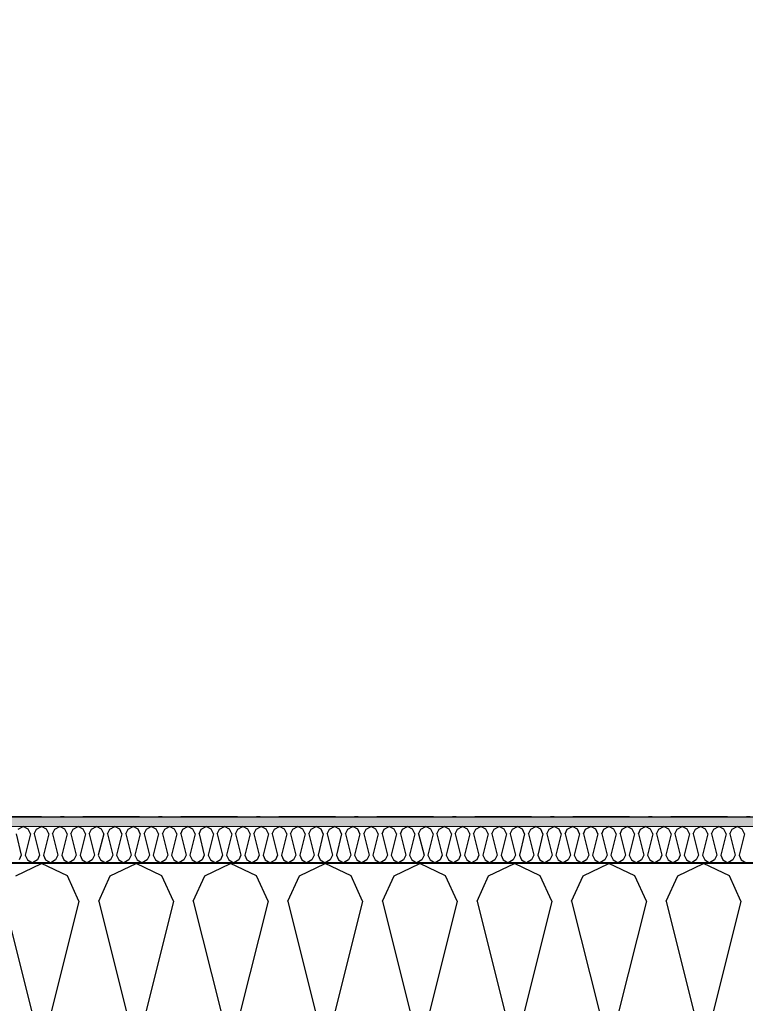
# Model space of a CAD drawing. Header units: millimetres. Extents: x -150 to 340931, y -1115 to 365939.
# Tile 93 of 253: x 295037 to 296000, y 347832 to 349138. Entities that reach past the tile are written whole.
import ezdxf
from ezdxf.enums import TextEntityAlignment as Align

# ---------------------------------------------------------------- set-up
doc = ezdxf.new("R2010")
doc.units = ezdxf.units.MM
doc.header["$LTSCALE"] = 0.5
doc.header["$MEASUREMENT"] = 0
doc.linetypes.add('Over snittplan', pattern=[260, 150, -50, 10, -50])
doc.linetypes.add('PLINE', pattern=[0])
for name, color, linetype in [('232- Ikke-bærende yttervegger (Skravur)(Nye konstruksjoner)', 7, 'Continuous'), ('232- Ikke-bærende yttervegger(Nye konstruksjoner)', 7, 'Continuous'), ('842-M___1_50 Målsetting bygning', 7, 'Continuous'), ('842-M___1_50 Målsetting bygning(Nye konstruksjoner)', 7, 'Continuous'), ('862- M___Nettoareal(Nye konstruksjoner)', 7, 'Continuous'), ('862- M___Nettoareal(Polylinje)(Nye konstruksjoner)', 7, 'Continuous'), ('862- M___Nettoareal(Tekst)(Nye konstruksjoner)', 7, 'Continuous')]:
    doc.layers.add(name, color=color, linetype=linetype)
doc.layers.add('236- Innvendig kledning og overflate(Nye konstruksjoner)', color=7, linetype='Continuous', lineweight=0)
doc.styles.add('GENERATED_STYLE_1', font='txt')
doc.styles.add('GENERATED_STYLE_3', font='arial.ttf')
doc.dimstyles.new('GENERATED_STYLE__1', dxfattribs={"dimtxt": 100, "dimasz": 95, "dimexe": 0.18, "dimexo": 0.0625, "dimgap": 0, "dimtad": 1, "dimtih": 1, "dimtoh": 1, "dimdec": 0, "dimzin": 0, "dimdsep": 46, "dimtxsty": 'GENERATED_STYLE_3', "dimblk": 'ARROWHEAD_6', "dimblk1": 'ARROWHEAD_6', "dimblk2": 'ARROWHEAD_6', "dimcen": 0.09, "dimse1": 1, "dimse2": 1, "dimclrd": 256, "dimclre": 256, "dimclrt": 256, "dimadec": 1, "dimazin": 0, "dimtfac": 1, "dimtdec": 4, "dimtmove": 0, "dimatfit": 3, "dimfxl": 1, "dimtolj": 1, "dimtzin": 0, "dimarcsym": 0})

# ---------------------------------------------------------------- blocks, each defined once
blk = doc.blocks.new('LEILIGHET 6__3', base_point=(300468.6, 348580.7))
at = {"layer": '862- M___Nettoareal(Polylinje)(Nye konstruksjoner)', "linetype": 'PLINE', "flags": 128}
blk.add_lwpolyline([(302741, 356380.7), (294611, 356380.7), (294611, 348080.7), (297926, 348080.7), (297926, 349780.7), (302741, 349780.7)], close=True, dxfattribs=at)
at = {"layer": '862- M___Nettoareal(Tekst)(Nye konstruksjoner)', "style": 'GENERATED_STYLE_1'}
for tag, p in [('DUMMY_861', (296702.3, 358220.7)), ('ROOM_NAME', (295965.1, 358170.8)), ('DUMMY_862', (295965.1, 358032.4))]:
    blk.add_attdef(tag, text='', height=100, dxfattribs=at).set_placement(p, align=Align.TOP_LEFT)
blk = doc.blocks.new('*X138')
at = {"layer": '232- Ikke-bærende yttervegger (Skravur)(Nye konstruksjoner)', "linetype": 'PLINE'}
for p, q in [((295035.1, 348064.5), (295041.7, 348067.7)), ((295048.4, 348064.5), (295041.7, 348067.7)), ((295051.3, 348058), (295048.4, 348064.5)), ((295056.4, 348058), (295059.4, 348064.5)), ((295059.4, 348064.5), (295066, 348067.7)), ((295072.7, 348064.5), (295066, 348067.7)), ((295075.6, 348058), (295072.7, 348064.5)), ((295080.7, 348058), (295083.7, 348064.5)), ((295083.7, 348064.5), (295090.3, 348067.7)), ((295096.9, 348064.5), (295090.3, 348067.7)), ((295099.9, 348058), (295096.9, 348064.5)), ((295105, 348058), (295108, 348064.5)), ((295108, 348064.5), (295114.6, 348067.7)), ((295121.2, 348064.5), (295114.6, 348067.7)), ((295124.2, 348058), (295121.2, 348064.5)), ((295129.3, 348058), (295132.2, 348064.5)), ((295132.2, 348064.5), (295138.9, 348067.7)), ((295145.5, 348064.5), (295138.9, 348067.7)), ((295148.5, 348058), (295145.5, 348064.5)), ((295153.6, 348058), (295156.5, 348064.5)), ((295156.5, 348064.5), (295163.1, 348067.7)), ((295169.8, 348064.5), (295163.1, 348067.7)), ((295172.7, 348058), (295169.8, 348064.5)), ((295177.8, 348058), (295180.8, 348064.5)), ((295180.8, 348064.5), (295187.4, 348067.7)), ((295194.1, 348064.5), (295187.4, 348067.7)), ((295197, 348058), (295194.1, 348064.5)), ((295202.1, 348058), (295205.1, 348064.5)), ((295205.1, 348064.5), (295211.7, 348067.7)), ((295218.3, 348064.5), (295211.7, 348067.7)), ((295221.3, 348058), (295218.3, 348064.5)), ((295226.4, 348058), (295229.4, 348064.5)), ((295229.4, 348064.5), (295236, 348067.7)), ((295242.6, 348064.5), (295236, 348067.7)), ((295245.6, 348058), (295242.6, 348064.5)), ((295250.7, 348058), (295253.6, 348064.5)), ((295253.6, 348064.5), (295260.3, 348067.7)), ((295266.9, 348064.5), (295260.3, 348067.7)), ((295269.9, 348058), (295266.9, 348064.5)), ((295275, 348058), (295277.9, 348064.5)), ((295277.9, 348064.5), (295284.6, 348067.7)), ((295291.2, 348064.5), (295284.6, 348067.7)), ((295294.1, 348058), (295291.2, 348064.5)), ((295299.2, 348058), (295302.2, 348064.5)), ((295302.2, 348064.5), (295308.8, 348067.7)), ((295315.5, 348064.5), (295308.8, 348067.7)), ((295318.4, 348058), (295315.5, 348064.5)), ((295323.5, 348058), (295326.5, 348064.5)), ((295326.5, 348064.5), (295333.1, 348067.7)), ((295339.7, 348064.5), (295333.1, 348067.7)), ((295342.7, 348058), (295339.7, 348064.5)), ((295347.8, 348058), (295350.8, 348064.5)), ((295350.8, 348064.5), (295357.4, 348067.7)), ((295364, 348064.5), (295357.4, 348067.7)), ((295367, 348058), (295364, 348064.5)), ((295372.1, 348058), (295375, 348064.5)), ((295375, 348064.5), (295381.7, 348067.7)), ((295388.3, 348064.5), (295381.7, 348067.7)), ((295391.3, 348058), (295388.3, 348064.5)), ((295396.4, 348058), (295399.3, 348064.5)), ((295399.3, 348064.5), (295406, 348067.7)), ((295412.6, 348064.5), (295406, 348067.7)), ((295415.6, 348058), (295412.6, 348064.5)), ((295420.7, 348058), (295423.6, 348064.5)), ((295423.6, 348064.5), (295430.2, 348067.7)), ((295436.9, 348064.5), (295430.2, 348067.7)), ((295439.8, 348058), (295436.9, 348064.5)), ((295444.9, 348058), (295447.9, 348064.5)), ((295447.9, 348064.5), (295454.5, 348067.7)), ((295461.2, 348064.5), (295454.5, 348067.7)), ((295464.1, 348058), (295461.2, 348064.5)), ((295469.2, 348058), (295472.2, 348064.5)), ((295472.2, 348064.5), (295478.8, 348067.7)), ((295485.4, 348064.5), (295478.8, 348067.7)), ((295488.4, 348058), (295485.4, 348064.5)), ((295493.5, 348058), (295496.5, 348064.5)), ((295496.5, 348064.5), (295503.1, 348067.7)), ((295509.7, 348064.5), (295503.1, 348067.7)), ((295512.7, 348058), (295509.7, 348064.5)), ((295517.8, 348058), (295520.7, 348064.5)), ((295520.7, 348064.5), (295527.4, 348067.7)), ((295534, 348064.5), (295527.4, 348067.7)), ((295537, 348058), (295534, 348064.5)), ((295542.1, 348058), (295545, 348064.5)), ((295545, 348064.5), (295551.6, 348067.7)), ((295558.3, 348064.5), (295551.6, 348067.7)), ((295561.2, 348058), (295558.3, 348064.5)), ((295566.3, 348058), (295569.3, 348064.5)), ((295569.3, 348064.5), (295575.9, 348067.7)), ((295582.6, 348064.5), (295575.9, 348067.7)), ((295585.5, 348058), (295582.6, 348064.5)), ((295590.6, 348058), (295593.6, 348064.5)), ((295593.6, 348064.5), (295600.2, 348067.7)), ((295606.8, 348064.5), (295600.2, 348067.7)), ((295609.8, 348058), (295606.8, 348064.5)), ((295614.9, 348058), (295617.9, 348064.5)), ((295617.9, 348064.5), (295624.5, 348067.7)), ((295631.1, 348064.5), (295624.5, 348067.7)), ((295634.1, 348058), (295631.1, 348064.5)), ((295639.2, 348058), (295642.1, 348064.5)), ((295642.1, 348064.5), (295648.8, 348067.7)), ((295655.4, 348064.5), (295648.8, 348067.7)), ((295658.4, 348058), (295655.4, 348064.5)), ((295663.5, 348058), (295666.4, 348064.5)), ((295666.4, 348064.5), (295673.1, 348067.7)), ((295679.7, 348064.5), (295673.1, 348067.7)), ((295682.6, 348058), (295679.7, 348064.5)), ((295687.7, 348058), (295690.7, 348064.5)), ((295690.7, 348064.5), (295697.3, 348067.7)), ((295704, 348064.5), (295697.3, 348067.7)), ((295706.9, 348058), (295704, 348064.5)), ((295712, 348058), (295715, 348064.5)), ((295715, 348064.5), (295721.6, 348067.7)), ((295728.2, 348064.5), (295721.6, 348067.7)), ((295731.2, 348058), (295728.2, 348064.5)), ((295736.3, 348058), (295739.3, 348064.5)), ((295739.3, 348064.5), (295745.9, 348067.7)), ((295752.5, 348064.5), (295745.9, 348067.7)), ((295755.5, 348058), (295752.5, 348064.5)), ((295760.6, 348058), (295763.5, 348064.5)), ((295763.5, 348064.5), (295770.2, 348067.7)), ((295776.8, 348064.5), (295770.2, 348067.7)), ((295779.8, 348058), (295776.8, 348064.5)), ((295784.9, 348058), (295787.8, 348064.5)), ((295787.8, 348064.5), (295794.5, 348067.7)), ((295801.1, 348064.5), (295794.5, 348067.7)), ((295804.1, 348058), (295801.1, 348064.5)), ((295809.2, 348058), (295812.1, 348064.5)), ((295812.1, 348064.5), (295818.7, 348067.7)), ((295825.4, 348064.5), (295818.7, 348067.7)), ((295828.3, 348058), (295825.4, 348064.5)), ((295833.4, 348058), (295836.4, 348064.5)), ((295836.4, 348064.5), (295843, 348067.7)), ((295849.7, 348064.5), (295843, 348067.7)), ((295852.6, 348058), (295849.7, 348064.5)), ((295857.7, 348058), (295860.7, 348064.5)), ((295860.7, 348064.5), (295867.3, 348067.7)), ((295873.9, 348064.5), (295867.3, 348067.7)), ((295876.9, 348058), (295873.9, 348064.5)), ((295882, 348058), (295885, 348064.5)), ((295885, 348064.5), (295891.6, 348067.7)), ((295898.2, 348064.5), (295891.6, 348067.7)), ((295901.2, 348058), (295898.2, 348064.5)), ((295906.3, 348058), (295909.2, 348064.5)), ((295909.2, 348064.5), (295915.9, 348067.7)), ((295922.5, 348064.5), (295915.9, 348067.7)), ((295925.5, 348058), (295922.5, 348064.5)), ((295930.6, 348058), (295933.5, 348064.5)), ((295933.5, 348064.5), (295940.1, 348067.7)), ((295946.8, 348064.5), (295940.1, 348067.7)), ((295949.7, 348058), (295946.8, 348064.5)), ((295954.8, 348058), (295957.8, 348064.5)), ((295957.8, 348064.5), (295964.4, 348067.7)), ((295971.1, 348064.5), (295964.4, 348067.7)), ((295974, 348058), (295971.1, 348064.5)), ((295979.1, 348058), (295982.1, 348064.5)), ((295982.1, 348064.5), (295988.7, 348067.7)), ((295995.3, 348064.5), (295988.7, 348067.7)), ((295998.3, 348058), (295995.3, 348064.5)), ((295032.2, 348058), (295039.2, 348029.9)), ((295051.3, 348058), (295044.3, 348029.9)), ((295056.4, 348058), (295063.5, 348029.9)), ((295075.6, 348058), (295068.6, 348029.9)), ((295080.7, 348058), (295087.8, 348029.9)), ((295099.9, 348058), (295092.9, 348029.9)), ((295105, 348058), (295112, 348029.9)), ((295124.2, 348058), (295117.1, 348029.9)), ((295129.3, 348058), (295136.3, 348029.9)), ((295148.5, 348058), (295141.4, 348029.9)), ((295153.6, 348058), (295160.6, 348029.9)), ((295172.7, 348058), (295165.7, 348029.9)), ((295177.8, 348058), (295184.9, 348029.9)), ((295197, 348058), (295190, 348029.9)), ((295202.1, 348058), (295209.2, 348029.9)), ((295221.3, 348058), (295214.3, 348029.9)), ((295226.4, 348058), (295233.4, 348029.9)), ((295245.6, 348058), (295238.5, 348029.9)), ((295250.7, 348058), (295257.7, 348029.9)), ((295269.9, 348058), (295262.8, 348029.9)), ((295275, 348058), (295282, 348029.9)), ((295294.1, 348058), (295287.1, 348029.9)), ((295299.2, 348058), (295306.3, 348029.9)), ((295318.4, 348058), (295311.4, 348029.9)), ((295323.5, 348058), (295330.6, 348029.9)), ((295342.7, 348058), (295335.7, 348029.9)), ((295347.8, 348058), (295354.8, 348029.9)), ((295367, 348058), (295359.9, 348029.9)), ((295372.1, 348058), (295379.1, 348029.9)), ((295391.3, 348058), (295384.2, 348029.9)), ((295396.4, 348058), (295403.4, 348029.9)), ((295415.6, 348058), (295408.5, 348029.9)), ((295420.7, 348058), (295427.7, 348029.9)), ((295439.8, 348058), (295432.8, 348029.9)), ((295444.9, 348058), (295452, 348029.9)), ((295464.1, 348058), (295457.1, 348029.9)), ((295469.2, 348058), (295476.3, 348029.9)), ((295488.4, 348058), (295481.4, 348029.9)), ((295493.5, 348058), (295500.5, 348029.9)), ((295512.7, 348058), (295505.6, 348029.9)), ((295517.8, 348058), (295524.8, 348029.9)), ((295537, 348058), (295529.9, 348029.9)), ((295542.1, 348058), (295549.1, 348029.9)), ((295561.2, 348058), (295554.2, 348029.9)), ((295566.3, 348058), (295573.4, 348029.9)), ((295585.5, 348058), (295578.5, 348029.9)), ((295590.6, 348058), (295597.7, 348029.9)), ((295609.8, 348058), (295602.8, 348029.9)), ((295614.9, 348058), (295621.9, 348029.9)), ((295634.1, 348058), (295627, 348029.9)), ((295639.2, 348058), (295646.2, 348029.9)), ((295658.4, 348058), (295651.3, 348029.9)), ((295663.5, 348058), (295670.5, 348029.9)), ((295682.6, 348058), (295675.6, 348029.9)), ((295687.7, 348058), (295694.8, 348029.9)), ((295706.9, 348058), (295699.9, 348029.9)), ((295712, 348058), (295719.1, 348029.9)), ((295731.2, 348058), (295724.2, 348029.9)), ((295736.3, 348058), (295743.3, 348029.9)), ((295755.5, 348058), (295748.4, 348029.9)), ((295760.6, 348058), (295767.6, 348029.9)), ((295779.8, 348058), (295772.7, 348029.9)), ((295784.9, 348058), (295791.9, 348029.9)), ((295804.1, 348058), (295797, 348029.9)), ((295809.2, 348058), (295816.2, 348029.9)), ((295828.3, 348058), (295821.3, 348029.9)), ((295833.4, 348058), (295840.5, 348029.9)), ((295852.6, 348058), (295845.6, 348029.9)), ((295857.7, 348058), (295864.8, 348029.9)), ((295876.9, 348058), (295869.9, 348029.9)), ((295882, 348058), (295889, 348029.9)), ((295901.2, 348058), (295894.1, 348029.9)), ((295906.3, 348058), (295913.3, 348029.9)), ((295925.5, 348058), (295918.4, 348029.9)), ((295930.6, 348058), (295937.6, 348029.9)), ((295949.7, 348058), (295942.7, 348029.9)), ((295954.8, 348058), (295961.9, 348029.9)), ((295974, 348058), (295967, 348029.9)), ((295979.1, 348058), (295986.2, 348029.9)), ((295998.3, 348058), (295991.3, 348029.9)), ((295039.2, 348029.9), (295036.2, 348023.4)), ((295044.3, 348029.9), (295047.3, 348023.4)), ((295063.5, 348029.9), (295060.5, 348023.4)), ((295068.6, 348029.9), (295071.5, 348023.4)), ((295087.8, 348029.9), (295084.8, 348023.4)), ((295092.9, 348029.9), (295095.8, 348023.4)), ((295112, 348029.9), (295109.1, 348023.4)), ((295117.1, 348029.9), (295120.1, 348023.4)), ((295136.3, 348029.9), (295133.4, 348023.4)), ((295141.4, 348029.9), (295144.4, 348023.4)), ((295160.6, 348029.9), (295157.6, 348023.4)), ((295165.7, 348029.9), (295168.7, 348023.4)), ((295184.9, 348029.9), (295181.9, 348023.4)), ((295190, 348029.9), (295192.9, 348023.4)), ((295209.2, 348029.9), (295206.2, 348023.4)), ((295214.3, 348029.9), (295217.2, 348023.4)), ((295233.4, 348029.9), (295230.5, 348023.4)), ((295238.5, 348029.9), (295241.5, 348023.4)), ((295257.7, 348029.9), (295254.8, 348023.4)), ((295262.8, 348029.9), (295265.8, 348023.4)), ((295282, 348029.9), (295279, 348023.4)), ((295287.1, 348029.9), (295290.1, 348023.4)), ((295306.3, 348029.9), (295303.3, 348023.4)), ((295311.4, 348029.9), (295314.3, 348023.4)), ((295330.6, 348029.9), (295327.6, 348023.4)), ((295335.7, 348029.9), (295338.6, 348023.4)), ((295354.8, 348029.9), (295351.9, 348023.4)), ((295359.9, 348029.9), (295362.9, 348023.4)), ((295379.1, 348029.9), (295376.2, 348023.4)), ((295384.2, 348029.9), (295387.2, 348023.4)), ((295403.4, 348029.9), (295400.5, 348023.4)), ((295408.5, 348029.9), (295411.5, 348023.4)), ((295427.7, 348029.9), (295424.7, 348023.4)), ((295432.8, 348029.9), (295435.8, 348023.4)), ((295452, 348029.9), (295449, 348023.4)), ((295457.1, 348029.9), (295460, 348023.4)), ((295476.3, 348029.9), (295473.3, 348023.4)), ((295481.4, 348029.9), (295484.3, 348023.4)), ((295500.5, 348029.9), (295497.6, 348023.4)), ((295505.6, 348029.9), (295508.6, 348023.4)), ((295524.8, 348029.9), (295521.9, 348023.4)), ((295529.9, 348029.9), (295532.9, 348023.4)), ((295549.1, 348029.9), (295546.1, 348023.4)), ((295554.2, 348029.9), (295557.2, 348023.4)), ((295573.4, 348029.9), (295570.4, 348023.4)), ((295578.5, 348029.9), (295581.4, 348023.4)), ((295597.7, 348029.9), (295594.7, 348023.4)), ((295602.8, 348029.9), (295605.7, 348023.4)), ((295621.9, 348029.9), (295619, 348023.4)), ((295627, 348029.9), (295630, 348023.4)), ((295646.2, 348029.9), (295643.3, 348023.4)), ((295651.3, 348029.9), (295654.3, 348023.4)), ((295670.5, 348029.9), (295667.5, 348023.4)), ((295675.6, 348029.9), (295678.6, 348023.4)), ((295694.8, 348029.9), (295691.8, 348023.4)), ((295699.9, 348029.9), (295702.8, 348023.4)), ((295719.1, 348029.9), (295716.1, 348023.4)), ((295724.2, 348029.9), (295727.1, 348023.4)), ((295743.3, 348029.9), (295740.4, 348023.4)), ((295748.4, 348029.9), (295751.4, 348023.4)), ((295767.6, 348029.9), (295764.7, 348023.4)), ((295772.7, 348029.9), (295775.7, 348023.4)), ((295791.9, 348029.9), (295789, 348023.4)), ((295797, 348029.9), (295800, 348023.4)), ((295816.2, 348029.9), (295813.2, 348023.4)), ((295821.3, 348029.9), (295824.3, 348023.4)), ((295840.5, 348029.9), (295837.5, 348023.4)), ((295845.6, 348029.9), (295848.5, 348023.4)), ((295864.8, 348029.9), (295861.8, 348023.4)), ((295869.9, 348029.9), (295872.8, 348023.4)), ((295889, 348029.9), (295886.1, 348023.4)), ((295894.1, 348029.9), (295897.1, 348023.4)), ((295913.3, 348029.9), (295910.4, 348023.4)), ((295918.4, 348029.9), (295921.4, 348023.4)), ((295937.6, 348029.9), (295934.6, 348023.4)), ((295942.7, 348029.9), (295945.7, 348023.4)), ((295961.9, 348029.9), (295958.9, 348023.4)), ((295967, 348029.9), (295969.9, 348023.4)), ((295986.2, 348029.9), (295983.2, 348023.4)), ((295991.3, 348029.9), (295994.2, 348023.4)), ((295047.3, 348023.4), (295053.9, 348019.7)), ((295060.5, 348023.4), (295053.9, 348019.7)), ((295071.5, 348023.4), (295078.2, 348019.7)), ((295084.8, 348023.4), (295078.2, 348019.7)), ((295095.8, 348023.4), (295102.4, 348019.7)), ((295109.1, 348023.4), (295102.4, 348019.7)), ((295120.1, 348023.4), (295126.7, 348019.7)), ((295133.4, 348023.4), (295126.7, 348019.7)), ((295144.4, 348023.4), (295151, 348019.7)), ((295157.6, 348023.4), (295151, 348019.7)), ((295168.7, 348023.4), (295175.3, 348019.7)), ((295181.9, 348023.4), (295175.3, 348019.7)), ((295192.9, 348023.4), (295199.6, 348019.7)), ((295206.2, 348023.4), (295199.6, 348019.7)), ((295217.2, 348023.4), (295223.9, 348019.7)), ((295230.5, 348023.4), (295223.9, 348019.7)), ((295241.5, 348023.4), (295248.1, 348019.7)), ((295254.8, 348023.4), (295248.1, 348019.7)), ((295265.8, 348023.4), (295272.4, 348019.7)), ((295279, 348023.4), (295272.4, 348019.7)), ((295290.1, 348023.4), (295296.7, 348019.7)), ((295303.3, 348023.4), (295296.7, 348019.7)), ((295314.3, 348023.4), (295321, 348019.7)), ((295327.6, 348023.4), (295321, 348019.7)), ((295338.6, 348023.4), (295345.3, 348019.7)), ((295351.9, 348023.4), (295345.3, 348019.7)), ((295362.9, 348023.4), (295369.5, 348019.7)), ((295376.2, 348023.4), (295369.5, 348019.7)), ((295387.2, 348023.4), (295393.8, 348019.7)), ((295400.5, 348023.4), (295393.8, 348019.7)), ((295411.5, 348023.4), (295418.1, 348019.7)), ((295424.7, 348023.4), (295418.1, 348019.7)), ((295435.8, 348023.4), (295442.4, 348019.7)), ((295449, 348023.4), (295442.4, 348019.7)), ((295460, 348023.4), (295466.7, 348019.7)), ((295473.3, 348023.4), (295466.7, 348019.7)), ((295484.3, 348023.4), (295490.9, 348019.7)), ((295497.6, 348023.4), (295490.9, 348019.7)), ((295508.6, 348023.4), (295515.2, 348019.7)), ((295521.9, 348023.4), (295515.2, 348019.7)), ((295532.9, 348023.4), (295539.5, 348019.7)), ((295546.1, 348023.4), (295539.5, 348019.7)), ((295557.2, 348023.4), (295563.8, 348019.7)), ((295570.4, 348023.4), (295563.8, 348019.7)), ((295581.4, 348023.4), (295588.1, 348019.7)), ((295594.7, 348023.4), (295588.1, 348019.7)), ((295605.7, 348023.4), (295612.4, 348019.7)), ((295619, 348023.4), (295612.4, 348019.7)), ((295630, 348023.4), (295636.6, 348019.7)), ((295643.3, 348023.4), (295636.6, 348019.7)), ((295654.3, 348023.4), (295660.9, 348019.7)), ((295667.5, 348023.4), (295660.9, 348019.7)), ((295678.6, 348023.4), (295685.2, 348019.7)), ((295691.8, 348023.4), (295685.2, 348019.7)), ((295702.8, 348023.4), (295709.5, 348019.7)), ((295716.1, 348023.4), (295709.5, 348019.7)), ((295727.1, 348023.4), (295733.8, 348019.7)), ((295740.4, 348023.4), (295733.8, 348019.7)), ((295751.4, 348023.4), (295758, 348019.7)), ((295764.7, 348023.4), (295758, 348019.7)), ((295775.7, 348023.4), (295782.3, 348019.7)), ((295789, 348023.4), (295782.3, 348019.7)), ((295800, 348023.4), (295806.6, 348019.7)), ((295813.2, 348023.4), (295806.6, 348019.7)), ((295824.3, 348023.4), (295830.9, 348019.7)), ((295837.5, 348023.4), (295830.9, 348019.7)), ((295848.5, 348023.4), (295855.2, 348019.7)), ((295861.8, 348023.4), (295855.2, 348019.7)), ((295872.8, 348023.4), (295879.4, 348019.7)), ((295886.1, 348023.4), (295879.4, 348019.7)), ((295897.1, 348023.4), (295903.7, 348019.7)), ((295910.4, 348023.4), (295903.7, 348019.7)), ((295921.4, 348023.4), (295928, 348019.7)), ((295934.6, 348023.4), (295928, 348019.7)), ((295945.7, 348023.4), (295952.3, 348019.7)), ((295958.9, 348023.4), (295952.3, 348019.7)), ((295969.9, 348023.4), (295976.6, 348019.7)), ((295983.2, 348023.4), (295976.6, 348019.7)), ((295994.2, 348023.4), (296000.9, 348019.7))]:
    blk.add_line(p, q, dxfattribs=at)
blk = doc.blocks.new('*X140')
at = {"layer": '232- Ikke-bærende yttervegger (Skravur)(Nye konstruksjoner)', "linetype": 'PLINE'}
for p, q in [((295031.8, 348002.5), (295066, 348018.7)), ((295100.3, 348002.5), (295066, 348018.7)), ((295157.2, 348002.5), (295191.5, 348018.7)), ((295225.7, 348002.5), (295191.5, 348018.7)), ((295282.7, 348002.5), (295316.9, 348018.7)), ((295351.2, 348002.5), (295316.9, 348018.7)), ((295408.1, 348002.5), (295442.4, 348018.7)), ((295476.6, 348002.5), (295442.4, 348018.7)), ((295533.6, 348002.5), (295567.8, 348018.7)), ((295602.1, 348002.5), (295567.8, 348018.7)), ((295659, 348002.5), (295693.3, 348018.7)), ((295727.5, 348002.5), (295693.3, 348018.7)), ((295784.5, 348002.5), (295818.7, 348018.7)), ((295853, 348002.5), (295818.7, 348018.7)), ((295909.9, 348002.5), (295944.2, 348018.7)), ((295978.5, 348002.5), (295944.2, 348018.7)), ((295115.6, 347968.9), (295100.3, 348002.5)), ((295141.9, 347968.9), (295157.2, 348002.5)), ((295241, 347968.9), (295225.7, 348002.5)), ((295267.4, 347968.9), (295282.7, 348002.5)), ((295366.5, 347968.9), (295351.2, 348002.5)), ((295392.8, 347968.9), (295408.1, 348002.5)), ((295491.9, 347968.9), (295476.6, 348002.5)), ((295518.3, 347968.9), (295533.6, 348002.5)), ((295617.4, 347968.9), (295602.1, 348002.5)), ((295643.7, 347968.9), (295659, 348002.5)), ((295742.8, 347968.9), (295727.5, 348002.5)), ((295769.2, 347968.9), (295784.5, 348002.5)), ((295868.3, 347968.9), (295853, 348002.5)), ((295894.6, 347968.9), (295909.9, 348002.5)), ((295993.7, 347968.9), (295978.5, 348002.5)), ((295016.5, 347968.9), (295052.8, 347823.4)), ((295115.6, 347968.9), (295079.2, 347823.4)), ((295141.9, 347968.9), (295178.3, 347823.4)), ((295241, 347968.9), (295204.7, 347823.4)), ((295267.4, 347968.9), (295303.8, 347823.4)), ((295366.5, 347968.9), (295330.1, 347823.4)), ((295392.8, 347968.9), (295429.2, 347823.4)), ((295491.9, 347968.9), (295455.6, 347823.4)), ((295518.3, 347968.9), (295554.7, 347823.4)), ((295617.4, 347968.9), (295581, 347823.4)), ((295643.7, 347968.9), (295680.1, 347823.4)), ((295742.8, 347968.9), (295706.5, 347823.4)), ((295769.2, 347968.9), (295805.6, 347823.4)), ((295868.3, 347968.9), (295831.9, 347823.4)), ((295894.6, 347968.9), (295931, 347823.4)), ((295993.7, 347968.9), (295957.4, 347823.4))]:
    blk.add_line(p, q, dxfattribs=at)
blk = doc.blocks.new('*D774')
at = {"layer": '842-M___1_50 Målsetting bygning(Nye konstruksjoner)', "linetype": 'PLINE'}
for p, q in [((276294.5, 363585.1), (276294.5, 363772.6)), ((335668.8, 363585.1), (335668.8, 363772.6)), ((276344.5, 363728.9), (276244.5, 363628.9)), ((335618.8, 363628.9), (335718.8, 363728.9)), ((276219.5, 363678.9), (276294.5, 363678.9)), ((276294.5, 363678.9), (335668.8, 363678.9)), ((335668.8, 363678.9), (335743.8, 363678.9))]:
    blk.add_line(p, q, dxfattribs=at)
at = {"layer": '842-M___1_50 Målsetting bygning(Nye konstruksjoner)', "insert": (305772, 363698.9), "char_height": 100, "attachment_point": 7, "style": 'GENERATED_STYLE_3'}
blk.add_mtext('\\A1;{\\pql;\\fArial|b0|i0|c0|p0;\\W1.000000;59\xa0374}', dxfattribs=at)
blk = doc.blocks.new('ARROWHEAD_6')
at = {"linetype": 'Continuous'}
for p, q in [((-0.5, -0.5), (0.5, 0.5)), ((0, 0), (-1, 0))]:
    blk.add_line(p, q, dxfattribs=at)
blk = doc.blocks.new('*D904')
at = {"layer": '842-M___1_50 Målsetting bygning', "linetype": 'PLINE'}
for p, q in [((294611, 342391.1), (294611, 342578.6)), ((296766, 342391.1), (296766, 342578.6)), ((294661, 342534.9), (294561, 342434.9)), ((296816, 342534.9), (296716, 342434.9)), ((294611, 342484.9), (296766, 342484.9))]:
    blk.add_line(p, q, dxfattribs=at)
at = {"layer": '842-M___1_50 Målsetting bygning', "insert": (295516.9, 342504.9), "char_height": 100, "attachment_point": 7, "style": 'GENERATED_STYLE_3'}
blk.add_mtext('\\A1;{\\pql;\\fArial|b0|i0|c0|p0;\\W1.000000;2\xa0155}', dxfattribs=at)
blk = doc.blocks.new('SOV__44', base_point=(296177.1, 350061))
at = {"layer": '862- M___Nettoareal(Polylinje)(Nye konstruksjoner)', "linetype": 'PLINE', "flags": 128}
blk.add_lwpolyline([(297926, 351152.6), (294611, 351152.7), (294611, 348080.7), (297926, 348080.7)], close=True, dxfattribs=at)
at = {"layer": '862- M___Nettoareal(Tekst)(Nye konstruksjoner)', "style": 'GENERATED_STYLE_1'}
for tag, p in [('DUMMY_861', (296401.2, 350249.2)), ('ROOM_NAME', (295953, 350199.4)), ('DUMMY_862', (295953, 350061))]:
    blk.add_attdef(tag, text='', height=100, dxfattribs=at).set_placement(p, align=Align.TOP_LEFT)

msp = doc.modelspace()

# ---------------------------------------------------------------- hatches: boundary and pattern name
at = {"layer": '232- Ikke-bærende yttervegger (Skravur)(Nye konstruksjoner)', "linetype": 'Continuous'}
h = msp.add_hatch(dxfattribs=at)
h.set_pattern_fill('Prikker_tett', color=256, style=0, pattern_type=2)
h.set_pattern_definition([(0, (0, 0), (0, 43.30127), [0, -25]), (0, (12.5, 21.65), (0, 43.30127), [0, -25])])
h.paths.add_polyline_path([(294391, 348067.7), (296766, 348067.7), (296766, 348080.7), (294391, 348080.7)])
msp.add_hatch(color=256, dxfattribs=at).paths.add_polyline_path([(294354.1, 348018.7), (296766, 348018.7), (296766, 348019.7), (294354.7, 348019.7)])

# ---------------------------------------------------------------- linework, layer by layer
at = {"layer": '232- Ikke-bærende yttervegger(Nye konstruksjoner)', "linetype": 'PLINE'}
for p, q in [((296766, 348018.7), (294354.1, 348018.7)), ((296766, 348019.7), (294391, 348019.7))]:
    msp.add_line(p, q, dxfattribs=at)
at = {"layer": '232- Ikke-bærende yttervegger(Nye konstruksjoner)', "linetype": 'Over snittplan', "flags": 128}
msp.add_lwpolyline([(297926, 348080.7), (294391, 348080.7)], dxfattribs=at)
at = {"layer": '236- Innvendig kledning og overflate(Nye konstruksjoner)', "linetype": 'PLINE'}
msp.add_line((296766, 348067.7), (294391, 348067.7), dxfattribs=at)
at = {"layer": '236- Innvendig kledning og overflate(Nye konstruksjoner)', "linetype": 'PLINE', "flags": 128}
msp.add_lwpolyline([(296766, 348080.7), (294391, 348080.7)], dxfattribs=at)

# ---------------------------------------------------------------- block references
at = {"layer": '232- Ikke-bærende yttervegger(Nye konstruksjoner)'}
for name in ['*X138', '*X140']:
    msp.add_blockref(name, (0, 0), dxfattribs=at)
at = {"layer": '862- M___Nettoareal(Nye konstruksjoner)', "linetype": 'Continuous'}
for name, p in [('LEILIGHET 6__3', (300468.6, 348580.7)), ('SOV__44', (296177.1, 350061))]:
    msp.add_blockref(name, p, dxfattribs=at)

# ---------------------------------------------------------------- dimensions: what is measured, and where the dimension line sits
at = {"layer": '842-M___1_50 Målsetting bygning', "linetype": 'Continuous'}
dim = msp.add_linear_dim(base=(296766, 342484.9), p1=(294611, 352230.7), p2=(296766, 348080.7), dimstyle='GENERATED_STYLE__1', dxfattribs=at)
dim.commit()
dim.dimension.update_dxf_attribs({"geometry": '*D904', "text_midpoint": (295688.5, 342554.9), "dimtype": 160})
at = {"layer": '842-M___1_50 Målsetting bygning(Nye konstruksjoner)', "linetype": 'Continuous'}
dim = msp.add_linear_dim(base=(335668.8, 363678.9), p1=(276294.5, 358685.2), p2=(335668.8, 339845.1), dimstyle='GENERATED_STYLE__1', dxfattribs=at)
dim.commit()
dim.dimension.update_dxf_attribs({"geometry": '*D774', "text_midpoint": (305981.5, 363748.9), "dimtype": 160})

doc.saveas('drawing.dxf')
